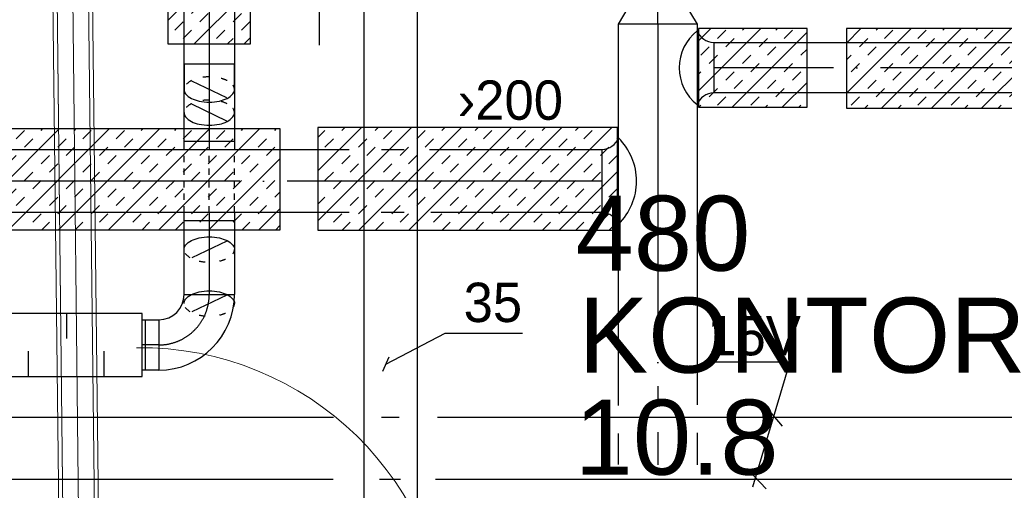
# Model space of a CAD drawing. Header units: millimetres. Extents: x 0 to 83130, y 0 to 53088.
# Tile 51 of 105: x 9531 to 12658, y 31260 to 32754. Entities that reach past the tile are written whole.
import ezdxf

# ---------------------------------------------------------------- set-up
doc = ezdxf.new("R2010")
doc.units = ezdxf.units.MM
doc.header["$LTSCALE"] = 50
doc.header["$MEASUREMENT"] = 0
doc.header["$PDMODE"] = 1
for name, pattern in [('2V-CENT', [23, 20, -1.5, 0, -1.5]), ('V-GOMD', [0.8, 0.4, -0.4]), ('V-V', [2, 1, 1])]:
    doc.linetypes.add(name, pattern=pattern)
doc.layers.get('0').update_dxf_attribs({"linetype": 'CONTINUOUS'})
for name, color, linetype in [('20604A200D001$0$832 Rominfo', 7, 'CONTINUOUS'), ('V006', 1, 'CONTINUOUS'), ('V060-', 3, 'CONTINUOUS'), ('V061-', 1, 'CONTINUOUS'), ('V100-', 6, 'CONTINUOUS'), ('V101-', 1, 'CONTINUOUS'), ('V110-', 6, 'CONTINUOUS'), ('V111-', 1, 'CONTINUOUS'), ('xref', 7, 'CONTINUOUS')]:
    doc.layers.add(name, color=color, linetype=linetype)
for name, color, linetype, lineweight in [('20604A200D001$0$A-AREA', 32, 'CONTINUOUS', 9), ('20604A200D001$0$A-DOOR', 31, 'CONTINUOUS', 13), ('20604A200D001$0$A-WALL', 7, 'CONTINUOUS', 13)]:
    doc.layers.add(name, color=color, linetype=linetype, lineweight=lineweight)
doc.styles.add('20604A200D001$0$Arial', font='arial.ttf', dxfattribs={"height": 238.125})
doc.styles.add('FISO', font='fiso')
doc.styles.add('ISO', font='ISO')
doc.styles.add('SIMPLEX', font='SIMPLEX')

# ---------------------------------------------------------------- blocks, each defined once
blk = doc.blocks.new('CBOJ90_PB', base_point=(86107, 31352))
at = {"color": 0, "linetype": 'ByBlock'}
blk.add_arc((86106, 31353), 1, 270, 360, dxfattribs=at)
blk = doc.blocks.new('KBOJ90_PB', base_point=(86107, 31352))
at = {"color": 0, "linetype": 'ByBlock'}
for p, q in [((86106.5, 31353), (86107.5, 31353)), ((86106, 31352.5), (86106, 31351.5))]:
    blk.add_line(p, q, dxfattribs=at)
for radius in [1.5, 0.5]:
    blk.add_arc((86106, 31353), radius, 270, 360, dxfattribs=at)
blk = doc.blocks.new('3BOJ90_PB', base_point=(86107, 31352))
for p in [(86107, 31353), (86106, 31352)]:
    blk.add_point(p)
at = {"color": 1, "linetype": '2V-CENT'}
blk.add_blockref('CBOJ90_PB', (86107, 31352), dxfattribs=at)
at = {"color": 0, "linetype": 'ByBlock'}
blk.add_blockref('KBOJ90_PB', (86107, 31352), dxfattribs=at)
at = {"style": 'ISO', "flags": 3}
blk.add_attdef('0', (86107, 31352), '', height=1, dxfattribs=at)
blk = doc.blocks.new('LD_P')
for p, q in [((-0.5, 0.5), (-0.5, -0.5)), ((0.5, 0.5), (-0.5, 0.5)), ((0.5, -0.5), (0.5, 0.5)), ((-0.5, -0.5), (0.5, -0.5))]:
    blk.add_line(p, q)
at = {"color": 1}
for p, q in [((-0.3, 0.5), (-0.3, 0.1)), ((0.1, 0.5), (0.1, 0.1)), ((-0.1, -0.5), (-0.1, -0.1)), ((0.3, -0.5), (0.3, -0.1))]:
    blk.add_line(p, q, dxfattribs=at)
blk = doc.blocks.new('C3A', base_point=(16246, 22590.5))
at = {"color": 0, "linetype": 'ByBlock'}
blk.add_line((16247, 22590.5), (16246, 22590.5), dxfattribs=at)
blk = doc.blocks.new('K3A', base_point=(16246, 22590.5))
at = {"color": 0, "linetype": 'ByBlock'}
for p, q in [((16246, 22591), (16247, 22591)), ((16247, 22591), (16247, 22590)), ((16247, 22590), (16246, 22590))]:
    blk.add_line(p, q, dxfattribs=at)
blk = doc.blocks.new('33A', base_point=(16246, 22590.5))
blk.add_point((16247, 22590.5))
at = {"color": 0, "linetype": 'ByBlock'}
blk.add_blockref('K3A', (16246, 22590.5), dxfattribs=at)
at = {"color": 1, "linetype": '2V-CENT'}
blk.add_blockref('C3A', (16246, 22590.5), dxfattribs=at)
at = {"style": 'SIMPLEX', "flags": 3}
blk.add_attdef('0', (16246, 22590.5), '', height=1, dxfattribs=at)
blk = doc.blocks.new('CCDIMF_250X160X75', base_point=(3095.5, 30301.1))
at = {"color": 0, "linetype": 'ByBlock'}
blk.add_line((3058, 30301.1), (3133, 30301.1), dxfattribs=at)
blk = doc.blocks.new('KCDIMF_250X160X75', base_point=(3095.5, 30301.1))
at = {"color": 0, "linetype": 'ByBlock'}
for p, q in [((3058, 30176.1), (3058, 30426.1)), ((3058, 30426.1), (3133, 30381.1)), ((3133, 30381.1), (3133, 30221.1)), ((3133, 30221.1), (3058, 30176.1))]:
    blk.add_line(p, q, dxfattribs=at)
blk = doc.blocks.new('3CDIMF_250X160X75', base_point=(3095.5, 30301.1))
for p in [(3058, 30301.1), (3133, 30301.1)]:
    blk.add_point(p)
at = {"color": 0, "linetype": 'ByBlock'}
blk.add_blockref('KCDIMF_250X160X75', (3095.5, 30301.1), dxfattribs=at)
at = {"color": 1, "linetype": '2V-CENT'}
blk.add_blockref('CCDIMF_250X160X75', (3095.5, 30301.1), dxfattribs=at)
at = {"style": 'SIMPLEX', "flags": 3}
blk.add_attdef('0', (3095.5, 30301.1), '', height=1, dxfattribs=at)
blk = doc.blocks.new('CBOJ30_N', base_point=(16234, 22603))
at = {"color": 0, "linetype": 'ByBlock'}
blk.add_line((16233.5, 22603), (16234, 22603), dxfattribs=at)
blk = doc.blocks.new('FLCG30', base_point=(8, 3))
at = {"color": 1, "linetype": 'V-GOMD'}
blk.add_line((7.833, 2.654), (8.167, 3.346), dxfattribs=at)
blk = doc.blocks.new('*X153')
at = {"color": 0}
for p, q in [((10001, 33706.8), (10239.7, 33945.4)), ((10001, 33865.9), (10080.6, 33945.4)), ((10001, 33918.9), (10023.2, 33941.1)), ((10102.8, 33914.6), (10129.3, 33941.1)), ((10182.3, 33941.1), (10186.7, 33945.4)), ((10129.3, 33888.1), (10155.8, 33914.6)), ((10235.4, 33888.1), (10261.9, 33914.6)), ((10049.8, 33861.6), (10076.3, 33888.1)), ((10001, 33812.9), (10023.2, 33835.1)), ((10076.3, 33835.1), (10102.8, 33861.6)), ((10182.3, 33835.1), (10208.9, 33861.6)), ((10208.9, 33808.5), (10235.4, 33835.1)), ((10261.9, 33861.6), (10264.4, 33864.1)), ((10001, 33547.7), (10264.4, 33811.1)), ((10023.2, 33782), (10049.8, 33808.5)), ((10129.3, 33782), (10155.8, 33808.5)), ((10155.8, 33755.5), (10182.3, 33782)), ((10076.3, 33729), (10102.8, 33755.5)), ((10261.9, 33755.5), (10264.4, 33758)), ((10102.8, 33702.5), (10129.3, 33729)), ((10208.9, 33702.5), (10235.4, 33729)), ((10023.2, 33676), (10049.8, 33702.5)), ((10235.4, 33676), (10261.9, 33702.5)), ((10001, 33388.6), (10264.4, 33652)), ((10049.8, 33649.4), (10076.3, 33676)), ((10155.8, 33649.4), (10182.3, 33676)), ((10182.3, 33622.9), (10208.9, 33649.4)), ((10001, 33600.7), (10023.2, 33622.9)), ((10102.8, 33596.4), (10129.3, 33622.9)), ((10129.3, 33569.9), (10155.8, 33596.4)), ((10235.4, 33569.9), (10261.9, 33596.4)), ((10049.8, 33543.4), (10076.3, 33569.9)), ((10076.3, 33516.9), (10102.8, 33543.4)), ((10182.3, 33516.9), (10208.9, 33543.4)), ((10261.9, 33543.4), (10264.4, 33545.9)), ((10001, 33494.7), (10023.2, 33516.9)), ((10001, 33229.5), (10264.4, 33492.9)), ((10023.2, 33463.8), (10049.8, 33490.3)), ((10129.3, 33463.8), (10155.8, 33490.3)), ((10208.9, 33490.3), (10235.4, 33516.9)), ((10155.8, 33437.3), (10182.3, 33463.8)), ((10076.3, 33410.8), (10102.8, 33437.3)), ((10261.9, 33437.3), (10264.4, 33439.8)), ((10102.8, 33384.3), (10129.3, 33410.8)), ((10208.9, 33384.3), (10235.4, 33410.8)), ((10023.2, 33357.8), (10049.8, 33384.3)), ((10235.4, 33357.8), (10261.9, 33384.3)), ((10001, 33070.4), (10264.4, 33333.8)), ((10049.8, 33331.2), (10076.3, 33357.8)), ((10155.8, 33331.2), (10182.3, 33357.8)), ((10001, 33282.5), (10023.2, 33304.7)), ((10102.8, 33278.2), (10129.3, 33304.7)), ((10182.3, 33304.7), (10208.9, 33331.2)), ((10129.3, 33251.7), (10155.8, 33278.2)), ((10235.4, 33251.7), (10261.9, 33278.2)), ((10049.8, 33225.2), (10076.3, 33251.7)), ((10076.3, 33198.7), (10102.8, 33225.2)), ((10182.3, 33198.7), (10208.9, 33225.2)), ((10261.9, 33225.2), (10264.4, 33227.7)), ((10001, 33176.5), (10023.2, 33198.7)), ((10208.9, 33172.1), (10235.4, 33198.7)), ((10001, 32911.3), (10264.4, 33174.7)), ((10023.2, 33145.6), (10049.8, 33172.1)), ((10129.3, 33145.6), (10155.8, 33172.1)), ((10155.8, 33119.1), (10182.3, 33145.6)), ((10076.3, 33092.6), (10102.8, 33119.1)), ((10261.9, 33119.1), (10264.4, 33121.6)), ((10102.8, 33066.1), (10129.3, 33092.6)), ((10208.9, 33066.1), (10235.4, 33092.6)), ((10023.2, 33039.6), (10049.8, 33066.1)), ((10235.4, 33039.6), (10261.9, 33066.1)), ((10049.8, 33013), (10076.3, 33039.6)), ((10155.8, 33013), (10182.3, 33039.6)), ((10001, 32752.2), (10264.4, 33015.6)), ((10182.3, 32986.5), (10208.9, 33013)), ((10001, 32964.3), (10023.2, 32986.5)), ((10102.8, 32960), (10129.3, 32986.5)), ((10129.3, 32933.5), (10155.8, 32960)), ((10235.4, 32933.5), (10261.9, 32960)), ((10049.8, 32907), (10076.3, 32933.5)), ((10076.3, 32880.5), (10102.8, 32907)), ((10182.3, 32880.5), (10208.9, 32907)), ((10261.9, 32907), (10264.4, 32909.5)), ((10001, 32858.3), (10023.2, 32880.5)), ((10208.9, 32853.9), (10235.4, 32880.5)), ((10023.2, 32827.4), (10049.8, 32853.9)), ((10085.2, 32677.3), (10264.4, 32856.5)), ((10129.3, 32827.4), (10155.8, 32853.9)), ((10155.8, 32800.9), (10182.3, 32827.4)), ((10261.9, 32800.9), (10264.4, 32803.4)), ((10076.3, 32774.4), (10102.8, 32800.9)), ((10102.8, 32747.9), (10129.3, 32774.4)), ((10208.9, 32747.9), (10235.4, 32774.4)), ((10023.2, 32721.4), (10049.8, 32747.9)), ((10235.4, 32721.4), (10261.9, 32747.9)), ((10049.8, 32694.8), (10076.3, 32721.4)), ((10155.8, 32694.8), (10182.3, 32721.4)), ((10191.3, 32677.3), (10208.9, 32694.8)), ((10244.3, 32677.3), (10264.4, 32697.4))]:
    blk.add_line(p, q, dxfattribs=at)
blk = doc.blocks.new('*X154')
at = {"color": 0}
for p, q in [((11686.5, 32528.4), (11884.6, 32726.6)), ((11686.5, 32687.5), (11725.5, 32726.6)), ((11746.8, 32694.8), (11773.3, 32721.4)), ((11793.5, 32476.3), (12031.5, 32714.4)), ((11826.4, 32721.4), (11831.6, 32726.6)), ((11932.4, 32721.4), (11937.6, 32726.6)), ((11958.9, 32694.8), (11985.5, 32721.4)), ((12156.7, 32521.3), (12361.9, 32726.6)), ((12156.7, 32680.4), (12202.8, 32726.6)), ((12250.6, 32721.4), (12255.8, 32726.6)), ((12267.7, 32473.3), (12521, 32726.6)), ((12277.1, 32694.8), (12303.7, 32721.4)), ((12383.2, 32694.8), (12409.7, 32721.4)), ((12426.8, 32473.3), (12680.1, 32726.6)), ((12462.8, 32721.4), (12468, 32726.6)), ((12568.8, 32721.4), (12574, 32726.6)), ((12585.9, 32473.3), (12839.2, 32726.6)), ((12595.3, 32694.8), (12621.9, 32721.4)), ((12701.4, 32694.8), (12727.9, 32721.4)), ((12745, 32473.3), (12998.3, 32726.6)), ((12781, 32721.4), (12786.2, 32726.6)), ((12887, 32721.4), (12892.2, 32726.6)), ((12904.1, 32473.3), (13157.4, 32726.6)), ((12913.5, 32694.8), (12940.1, 32721.4)), ((13019.6, 32694.8), (13046.1, 32721.4)), ((13099.2, 32721.4), (13104.4, 32726.6)), ((13205.2, 32721.4), (13210.4, 32726.6)), ((13231.7, 32694.8), (13252.8, 32715.9)), ((11773.3, 32668.3), (11799.8, 32694.8)), ((11879.4, 32668.3), (11905.9, 32694.8)), ((12197.6, 32668.3), (12224.1, 32694.8)), ((12409.7, 32668.3), (12436.2, 32694.8)), ((12515.8, 32668.3), (12542.3, 32694.8)), ((12727.9, 32668.3), (12754.4, 32694.8)), ((12834, 32668.3), (12860.5, 32694.8)), ((13046.1, 32668.3), (13072.6, 32694.8)), ((13152.2, 32668.3), (13178.7, 32694.8)), ((11693.8, 32641.8), (11720.3, 32668.3)), ((11905.9, 32641.8), (11932.4, 32668.3)), ((12012, 32641.8), (12031.5, 32661.3)), ((12224.1, 32641.8), (12250.6, 32668.3)), ((12330.2, 32641.8), (12356.7, 32668.3)), ((12542.3, 32641.8), (12568.8, 32668.3)), ((12648.4, 32641.8), (12674.9, 32668.3)), ((12860.5, 32641.8), (12887, 32668.3)), ((12966.6, 32641.8), (12993.1, 32668.3)), ((13063.2, 32473.3), (13252.8, 32662.9)), ((13178.7, 32641.8), (13205.2, 32668.3)), ((11720.3, 32615.3), (11746.8, 32641.8)), ((11826.4, 32615.3), (11852.9, 32641.8)), ((11852.9, 32588.8), (11879.4, 32615.3)), ((11958.9, 32588.8), (11985.5, 32615.3)), ((12156.7, 32627.4), (12171.1, 32641.8)), ((12171.1, 32588.8), (12197.6, 32615.3)), ((12277.1, 32588.8), (12303.7, 32615.3)), ((12356.7, 32615.3), (12383.2, 32641.8)), ((12462.8, 32615.3), (12489.3, 32641.8)), ((12489.3, 32588.8), (12515.8, 32615.3)), ((12595.3, 32588.8), (12621.9, 32615.3)), ((12674.9, 32615.3), (12701.4, 32641.8)), ((12781, 32615.3), (12807.5, 32641.8)), ((12807.5, 32588.8), (12834, 32615.3)), ((12913.5, 32588.8), (12940.1, 32615.3)), ((12993.1, 32615.3), (13019.6, 32641.8)), ((13099.2, 32615.3), (13125.7, 32641.8)), ((13125.7, 32588.8), (13152.2, 32615.3)), ((11686.5, 32581.5), (11693.8, 32588.8)), ((11773.3, 32562.3), (11799.8, 32588.8)), ((11985.5, 32562.3), (12012, 32588.8)), ((12303.7, 32562.3), (12330.2, 32588.8)), ((12409.7, 32562.3), (12436.2, 32588.8)), ((12621.9, 32562.3), (12648.4, 32588.8)), ((12727.9, 32562.3), (12754.4, 32588.8)), ((12940.1, 32562.3), (12966.6, 32588.8)), ((13046.1, 32562.3), (13072.6, 32588.8)), ((13231.7, 32588.8), (13252.8, 32609.8)), ((11799.8, 32535.8), (11826.4, 32562.3)), ((11905.9, 32535.8), (11932.4, 32562.3)), ((11952.6, 32476.3), (12031.5, 32555.3)), ((12224.1, 32535.8), (12250.6, 32562.3)), ((12436.2, 32535.8), (12462.8, 32562.3)), ((12542.3, 32535.8), (12568.8, 32562.3)), ((12754.4, 32535.8), (12781, 32562.3)), ((12860.5, 32535.8), (12887, 32562.3)), ((13072.6, 32535.8), (13099.2, 32562.3)), ((13178.7, 32535.8), (13205.2, 32562.3)), ((11720.3, 32509.2), (11746.8, 32535.8)), ((11932.4, 32509.2), (11958.9, 32535.8)), ((12250.6, 32509.2), (12277.1, 32535.8)), ((12356.7, 32509.2), (12383.2, 32535.8)), ((12568.8, 32509.2), (12595.3, 32535.8)), ((12674.9, 32509.2), (12701.4, 32535.8)), ((12887, 32509.2), (12913.5, 32535.8)), ((12993.1, 32509.2), (13019.6, 32535.8)), ((13205.2, 32509.2), (13231.7, 32535.8)), ((11746.8, 32482.7), (11773.3, 32509.2)), ((11852.9, 32482.7), (11879.4, 32509.2)), ((12171.1, 32482.7), (12197.6, 32509.2)), ((12383.2, 32482.7), (12409.7, 32509.2)), ((12489.3, 32482.7), (12515.8, 32509.2)), ((12701.4, 32482.7), (12727.9, 32509.2)), ((12807.5, 32482.7), (12834, 32509.2)), ((13019.6, 32482.7), (13046.1, 32509.2)), ((13125.7, 32482.7), (13152.2, 32509.2)), ((13222.3, 32473.3), (13252.8, 32503.8)), ((11687.4, 32476.3), (11693.8, 32482.7)), ((11899.5, 32476.3), (11905.9, 32482.7)), ((12005.6, 32476.3), (12012, 32482.7)), ((12214.7, 32473.3), (12224.1, 32482.7)), ((12320.8, 32473.3), (12330.2, 32482.7)), ((12532.9, 32473.3), (12542.3, 32482.7)), ((12638.9, 32473.3), (12648.4, 32482.7)), ((12851.1, 32473.3), (12860.5, 32482.7)), ((12957.1, 32473.3), (12966.6, 32482.7)), ((13169.3, 32473.3), (13178.7, 32482.7))]:
    blk.add_line(p, q, dxfattribs=at)
blk = doc.blocks.new('*X155')
at = {"color": 0}
for p, q in [((10478, 32115.4), (10775.2, 32412.7)), ((10478, 32274.5), (10616.1, 32412.7)), ((10478, 32380.6), (10500.5, 32403.2)), ((10553.6, 32403.2), (10563.1, 32412.7)), ((10608, 32086.4), (10934.3, 32412.7)), ((10659.6, 32403.2), (10669.1, 32412.7)), ((10686.2, 32376.7), (10712.7, 32403.2)), ((10767.1, 32086.4), (11093.4, 32412.7)), ((10792.2, 32376.7), (10818.7, 32403.2)), ((10871.8, 32403.2), (10881.3, 32412.7)), ((10926.2, 32086.4), (11252.5, 32412.7)), ((10977.8, 32403.2), (10987.3, 32412.7)), ((11004.3, 32376.7), (11030.9, 32403.2)), ((11085.3, 32086.4), (11411.6, 32412.7)), ((11110.4, 32376.7), (11136.9, 32403.2)), ((11190, 32403.2), (11199.5, 32412.7)), ((11296, 32403.2), (11305.5, 32412.7)), ((11322.5, 32376.7), (11349.1, 32403.2)), ((10500.5, 32350.1), (10527.1, 32376.7)), ((10606.6, 32350.1), (10633.1, 32376.7)), ((10818.7, 32350.1), (10845.3, 32376.7)), ((10924.8, 32350.1), (10951.3, 32376.7)), ((11136.9, 32350.1), (11163.4, 32376.7)), ((11243, 32350.1), (11269.5, 32376.7)), ((11428.6, 32376.7), (11430, 32378.1)), ((10633.1, 32323.6), (10659.6, 32350.1)), ((10739.2, 32323.6), (10765.7, 32350.1)), ((10951.3, 32323.6), (10977.8, 32350.1)), ((11057.4, 32323.6), (11083.9, 32350.1)), ((11269.5, 32323.6), (11296, 32350.1)), ((11375.6, 32323.6), (11402.1, 32350.1)), ((10553.6, 32297.1), (10580.1, 32323.6)), ((10765.7, 32297.1), (10792.2, 32323.6)), ((10871.8, 32297.1), (10898.3, 32323.6)), ((11083.9, 32297.1), (11110.4, 32323.6)), ((11190, 32297.1), (11216.5, 32323.6)), ((11402.1, 32297.1), (11428.6, 32323.6)), ((10500.5, 32244.1), (10527.1, 32270.6)), ((10580.1, 32270.6), (10606.6, 32297.1)), ((10686.2, 32270.6), (10712.7, 32297.1)), ((10712.7, 32244.1), (10739.2, 32270.6)), ((10818.7, 32244.1), (10845.3, 32270.6)), ((10898.3, 32270.6), (10924.8, 32297.1)), ((11004.3, 32270.6), (11030.9, 32297.1)), ((11030.9, 32244.1), (11057.4, 32270.6)), ((11136.9, 32244.1), (11163.4, 32270.6)), ((11216.5, 32270.6), (11243, 32297.1)), ((11244.4, 32086.4), (11430, 32272)), ((11322.5, 32270.6), (11349.1, 32297.1)), ((11349.1, 32244.1), (11375.6, 32270.6)), ((10527.1, 32217.6), (10553.6, 32244.1)), ((10633.1, 32217.6), (10659.6, 32244.1)), ((10845.3, 32217.6), (10871.8, 32244.1)), ((10951.3, 32217.6), (10977.8, 32244.1)), ((11163.4, 32217.6), (11190, 32244.1)), ((11269.5, 32217.6), (11296, 32244.1)), ((10659.6, 32191), (10686.2, 32217.6)), ((10765.7, 32191), (10792.2, 32217.6)), ((10977.8, 32191), (11004.3, 32217.6)), ((11083.9, 32191), (11110.4, 32217.6)), ((11296, 32191), (11322.5, 32217.6)), ((11402.1, 32191), (11428.6, 32217.6)), ((10478, 32168.5), (10500.5, 32191)), ((10580.1, 32164.5), (10606.6, 32191)), ((10792.2, 32164.5), (10818.7, 32191)), ((10898.3, 32164.5), (10924.8, 32191)), ((11110.4, 32164.5), (11136.9, 32191)), ((11216.5, 32164.5), (11243, 32191)), ((10606.6, 32138), (10633.1, 32164.5)), ((10712.7, 32138), (10739.2, 32164.5)), ((10924.8, 32138), (10951.3, 32164.5)), ((11030.9, 32138), (11057.4, 32164.5)), ((11243, 32138), (11269.5, 32164.5)), ((11349.1, 32138), (11375.6, 32164.5)), ((11428.6, 32164.5), (11430, 32165.9)), ((10527.1, 32111.5), (10553.6, 32138)), ((10739.2, 32111.5), (10765.7, 32138)), ((10845.3, 32111.5), (10871.8, 32138)), ((11057.4, 32111.5), (11083.9, 32138)), ((11163.4, 32111.5), (11190, 32138)), ((11375.6, 32111.5), (11402.1, 32138)), ((10555, 32086.4), (10580.1, 32111.5)), ((10661.1, 32086.4), (10686.2, 32111.5)), ((10873.2, 32086.4), (10898.3, 32111.5)), ((10979.3, 32086.4), (11004.3, 32111.5)), ((11191.4, 32086.4), (11216.5, 32111.5)), ((11297.5, 32086.4), (11322.5, 32111.5)), ((11403.5, 32086.4), (11430, 32112.9))]:
    blk.add_line(p, q, dxfattribs=at)
blk = doc.blocks.new('*X156')
at = {"color": 0}
for p, q in [((9452.1, 32203.3), (9657.6, 32408.8)), ((9452.1, 32362.4), (9498.5, 32408.8)), ((9494.3, 32086.4), (9816.7, 32408.8)), ((9519.4, 32376.7), (9545.9, 32403.2)), ((9599, 32403.2), (9604.6, 32408.8)), ((9653.4, 32086.4), (9975.8, 32408.8)), ((9705, 32403.2), (9710.6, 32408.8)), ((9731.6, 32376.7), (9758.1, 32403.2)), ((9812.5, 32086.4), (10134.9, 32408.8)), ((9837.6, 32376.7), (9864.1, 32403.2)), ((9917.2, 32403.2), (9922.8, 32408.8)), ((9971.6, 32086.4), (10294, 32408.8)), ((10023.2, 32403.2), (10028.8, 32408.8)), ((10049.8, 32376.7), (10076.3, 32403.2)), ((10155.8, 32376.7), (10182.3, 32403.2)), ((10235.4, 32403.2), (10241, 32408.8)), ((10341.4, 32403.2), (10347, 32408.8)), ((9545.9, 32350.1), (9572.5, 32376.7)), ((9652, 32350.1), (9678.5, 32376.7)), ((9864.1, 32350.1), (9890.7, 32376.7)), ((9970.2, 32350.1), (9996.7, 32376.7)), ((10182.3, 32350.1), (10208.9, 32376.7)), ((10288.4, 32350.1), (10314.9, 32376.7)), ((9466.4, 32323.6), (9492.9, 32350.1)), ((9678.5, 32323.6), (9705, 32350.1)), ((9784.6, 32323.6), (9811.1, 32350.1)), ((9996.7, 32323.6), (10023.2, 32350.1)), ((10102.8, 32323.6), (10129.3, 32350.1)), ((10314.9, 32323.6), (10341.4, 32350.1)), ((9492.9, 32297.1), (9519.4, 32323.6)), ((9599, 32297.1), (9625.5, 32323.6)), ((9811.1, 32297.1), (9837.6, 32323.6)), ((9917.2, 32297.1), (9943.7, 32323.6)), ((10129.3, 32297.1), (10155.8, 32323.6)), ((10130.7, 32086.4), (10357.5, 32313.2)), ((10235.4, 32297.1), (10261.9, 32323.6)), ((9452.1, 32256.3), (9466.4, 32270.6)), ((9545.9, 32244.1), (9572.5, 32270.6)), ((9625.5, 32270.6), (9652, 32297.1)), ((9731.6, 32270.6), (9758.1, 32297.1)), ((9758.1, 32244.1), (9784.6, 32270.6)), ((9864.1, 32244.1), (9890.7, 32270.6)), ((9943.7, 32270.6), (9970.2, 32297.1)), ((10049.8, 32270.6), (10076.3, 32297.1)), ((10076.3, 32244.1), (10102.8, 32270.6)), ((10182.3, 32244.1), (10208.9, 32270.6)), ((10261.9, 32270.6), (10288.4, 32297.1)), ((9572.5, 32217.6), (9599, 32244.1)), ((9678.5, 32217.6), (9705, 32244.1)), ((9890.7, 32217.6), (9917.2, 32244.1)), ((9996.7, 32217.6), (10023.2, 32244.1)), ((10208.9, 32217.6), (10235.4, 32244.1)), ((10314.9, 32217.6), (10341.4, 32244.1)), ((9492.9, 32191), (9519.4, 32217.6)), ((9705, 32191), (9731.6, 32217.6)), ((9811.1, 32191), (9837.6, 32217.6)), ((10023.2, 32191), (10049.8, 32217.6)), ((10129.3, 32191), (10155.8, 32217.6)), ((10341.4, 32191), (10357.5, 32207.1)), ((9519.4, 32164.5), (9545.9, 32191)), ((9625.5, 32164.5), (9652, 32191)), ((9837.6, 32164.5), (9864.1, 32191)), ((9943.7, 32164.5), (9970.2, 32191)), ((10155.8, 32164.5), (10182.3, 32191)), ((10261.9, 32164.5), (10288.4, 32191)), ((9452.1, 32150.2), (9466.4, 32164.5)), ((9652, 32138), (9678.5, 32164.5)), ((9758.1, 32138), (9784.6, 32164.5)), ((9970.2, 32138), (9996.7, 32164.5)), ((10076.3, 32138), (10102.8, 32164.5)), ((10288.4, 32138), (10314.9, 32164.5)), ((10289.8, 32086.4), (10357.5, 32154.1)), ((9466.4, 32111.5), (9492.9, 32138)), ((9572.5, 32111.5), (9599, 32138)), ((9784.6, 32111.5), (9811.1, 32138)), ((9890.7, 32111.5), (9917.2, 32138)), ((10102.8, 32111.5), (10129.3, 32138)), ((10208.9, 32111.5), (10235.4, 32138)), ((9600.4, 32086.4), (9625.5, 32111.5)), ((9706.5, 32086.4), (9731.6, 32111.5)), ((9918.6, 32086.4), (9943.7, 32111.5)), ((10024.7, 32086.4), (10049.8, 32111.5)), ((10236.8, 32086.4), (10261.9, 32111.5)), ((10342.9, 32086.4), (10357.5, 32101))]:
    blk.add_line(p, q, dxfattribs=at)
blk = doc.blocks.new('20604A200D001$0$IV01_35dB 929916 - IV01_35dB 2-338046-P04')
at = {"layer": '20604A200D001$0$A-WALL'}
blk.add_line((25083.3, 38126.9), (25252.9, 23062.6), dxfattribs=at)
blk = doc.blocks.new('20604A200D001$0$IV01_35dB 929916 - IV01_35dB-338039-P04')
at = {"layer": '20604A200D001$0$A-WALL'}
for p, q in [((25190.6, 23005.3), (25018.4, 38295.7)), ((25018.4, 38295.7), (25190.6, 23005.3)), ((25018.4, 38295.7), (25190.6, 23005.3)), ((25203.4, 23018.5), (25031.4, 38295.8)), ((25031.4, 38295.8), (25203.4, 23018.5)), ((25031.4, 38295.8), (25203.4, 23018.5)), ((25031.4, 38295.8), (25203.6, 23005.5)), ((25031.4, 38295.8), (25203.6, 23005.5)), ((25031.4, 38295.8), (25203.6, 23005.5)), ((25131.4, 38297), (25244.1, 28284.1)), ((25131.4, 38297), (25303.4, 23019.6)), ((25131.4, 38297), (25244.1, 28284.1)), ((25244.1, 28284.1), (25217.6, 30637.7)), ((25217.6, 30637.7), (25244.1, 28284.1)), ((25217.6, 30637.7), (25244.1, 28284.1)), ((25257.1, 28284.2), (25230.6, 30637.9))]:
    blk.add_line(p, q, dxfattribs=at)
blk = doc.blocks.new('20604A200D001$0$IV01_35dB 929916 - IV01_35dB 929916-338043-P04')
for name in ['20604A200D001$0$IV01_35dB 929916 - IV01_35dB-338039-P04', '20604A200D001$0$IV01_35dB 929916 - IV01_35dB 2-338046-P04']:
    blk.add_blockref(name, (0, 0))
blk = doc.blocks.new('20604A200D001$0$DOOR 182 - DOOR 182-410062-P04')
at = {"layer": '20604A200D001$0$A-DOOR'}
blk.add_line((25382.8, 28398.7), (26366.8, 28409.7), dxfattribs=at)
blk.add_arc((25382.8, 28398.7), 984, 0.6452, 90.6452, dxfattribs=at)
blk = doc.blocks.new('20604A200D001')
at = {"layer": '20604A200D001$0$A-AREA'}
blk.add_line((24941.1, 45152.5), (25190.7, 22992.3), dxfattribs=at)
at = {"layer": '20604A200D001$0$A-DOOR'}
blk.add_blockref('20604A200D001$0$DOOR 182 - DOOR 182-410062-P04', (0, 0), dxfattribs=at)
at = {"layer": '20604A200D001$0$A-WALL'}
blk.add_blockref('20604A200D001$0$IV01_35dB 929916 - IV01_35dB 929916-338043-P04', (0, 0), dxfattribs=at)
at = {"layer": '20604A200D001$0$832 Rominfo', "color": 7, "style": '20604A200D001$0$Arial'}
for s, p in [('480', (26765.9, 29627)), ('KONTOR', (26774.7, 29303.2)), ('10.8', (26763, 28979.4))]:
    blk.add_text(s, height=238.12, dxfattribs=at).set_placement(p)

msp = doc.modelspace()

# ---------------------------------------------------------------- linework, layer by layer
at = {"layer": 'V006'}
msp.add_line((10482.83, 32673.58), (10482.17, 35473.58), dxfattribs=at)
at = {"layer": 'V060-', "linetype": 'Continuous'}
for p, q in [((10053, 32342.16), (10053, 32989.85)), ((10213, 32989.85), (10213, 32342.16)), ((11432.44, 31529.82, 91), (11432.44, 32740.87, 91)), ((11682.44, 32740.87, 91), (11682.44, 31531.49, 91)), ((11735, 32681.94, 91), (13265.08, 32681.94, 91)), ((13265.08, 32521.94, 91), (11735, 32521.94, 91)), ((8857.98, 32342.16), (10576.91, 32342.16)), ((10680.44, 32342.16), (10751.69, 32342.16)), ((10832.36, 32342.16), (11380.32, 32342.16)), ((10576.91, 32142.16), (8857.98, 32142.16)), ((10053, 31882), (10053, 32142.16)), ((10213, 32142.16), (10213, 31882)), ((10751.69, 32142.16), (10679.09, 32142.16)), ((11380.32, 32142.16), (10836.4, 32142.16)), ((9929.52, 31802.14), (9973.57, 31802.14)), ((9973.57, 31642.14), (9929.52, 31642.14)), ((11432.44, 31342.63, 91), (11432.44, 31441.24, 91)), ((11682.44, 31442.91, 91), (11682.44, 31340.96, 91))]:
    msp.add_line(p, q, dxfattribs=at)
at = {"layer": 'V060-', "color": 1, "linetype": '2V-CENT'}
for p, q in [((10133, 32989.85), (10133, 32342.16)), ((11557.44, 32740.87, 91), (11557.44, 31538.17, 91)), ((13265.08, 32601.94, 91), (11735, 32601.94, 91)), ((11380.32, 32242.16), (8857.98, 32242.16)), ((10133, 32142.16), (10133, 31882)), ((9973.57, 31722.14), (9929.52, 31722.14)), ((11557.44, 31444.58, 91), (11557.44, 31340.96, 91))]:
    msp.add_line(p, q, dxfattribs=at)
at = {"layer": 'V060-'}
for p, q in [((11735, 32681.94, 91), (11735, 32521.94, 91)), ((11380.32, 32142.16), (11380.32, 32342.16))]:
    msp.add_line(p, q, dxfattribs=at)
at = {"layer": 'V060-', "linetype": 'ByBlock'}
for p, q in [((10213, 32612.87), (10053, 32612.87)), ((10053, 32612.87), (10053, 32532.87)), ((10213, 32532.87), (10213, 32612.87)), ((10213, 32368.12), (10053, 32368.12)), ((10213, 32116.19), (10053, 32116.19))]:
    msp.add_line(p, q, dxfattribs=at)
at = {"layer": 'V060-', "color": 1, "linetype": 'V-GOMD'}
for p, q in [((10053, 32142.16), (10053, 32342.16)), ((10133, 32142.16), (10133, 32342.16)), ((10213, 32142.16), (10213, 32342.16))]:
    msp.add_line(p, q, dxfattribs=at)
at = {"layer": 'V060-', "color": 1}
for points in [[(10264.4, 33945.45), (10001.03, 33945.45), (10001.03, 32677.3), (10264.4, 32677.3)], [(11686.47, 32476.35), (12031.48, 32476.35), (12031.48, 32726.58), (11686.47, 32726.58)], [(12156.66, 32473.3), (13252.77, 32473.3), (13252.77, 32726.58), (12156.66, 32726.58)], [(10357.51, 32086.4), (9452.09, 32086.4), (9452.09, 32408.77), (10357.51, 32408.77)], [(10477.98, 32086.4), (11430.03, 32086.4), (11430.03, 32412.66), (10477.98, 32412.66)]]:
    msp.add_lwpolyline(points, close=True, dxfattribs=at)
at = {"layer": 'V060-', "linetype": 'ByBlock'}
for points in [[(10053, 32532.87, 0.1747045), (10057.88, 32519.32, 0.1042029), (10076.43, 32504.59, 0.0649481), (10100.65, 32496.19, 0.0510993), (10133, 32492.87, 0.0510993), (10165.35, 32496.19, 0.0649481), (10189.57, 32504.59, 0.1042029), (10208.12, 32519.32, 0.1747045), (10213, 32532.87, 0.1747045)], [(10053, 32459.45, 0.1747045), (10057.88, 32445.9, 0.1042029), (10076.43, 32431.16, 0.0649481), (10100.65, 32422.76, 0.0510993), (10133, 32419.45, 0.0510993), (10165.35, 32422.76, 0.0649481), (10189.57, 32431.16, 0.1042029), (10208.12, 32445.9, 0.1747045), (10213, 32459.45, 0.1747045)], [(10053, 32024.86, -0.1747045), (10057.88, 32038.41, -0.1042029), (10076.43, 32053.15, -0.0649481), (10100.65, 32061.55, -0.0510993), (10133, 32064.86, -0.0510993), (10165.35, 32061.55, -0.0649481), (10189.57, 32053.15, -0.1042029), (10208.12, 32038.41, -0.1747045), (10213, 32024.86, -0.1747045)], [(10053, 31853.54, -0.1747045), (10057.88, 31867.09, -0.1042029), (10076.43, 31881.82, -0.0649481), (10100.65, 31890.22, -0.0510993), (10133, 31893.54, -0.0510993), (10165.35, 31890.22, -0.0649481), (10189.57, 31881.82, -0.1042029), (10208.12, 31867.09, -0.1747045), (10213, 31853.54, -0.1747045)]]:
    msp.add_lwpolyline(points, format="xyb", dxfattribs=at)
at = {"layer": 'V060-'}
for centre, radius, start, end in [((11773.79, 32601.94, 91), 148.44, 128.05462, 231.94538), ((11737.6, 32741.75, 91), 59.87, 202.51866, 267.51013), ((11737.6, 32462.13, 91), 59.87, 92.48987, 157.48134), ((11377.72, 32401.96), 59.87, 272.48987, 337.48134), ((11296.95, 32242.16), 193, 314.82875, 405.17125), ((11377.72, 32082.35), 59.87, 22.51866, 87.51013)]:
    msp.add_arc(centre, radius, start, end, dxfattribs=at)
at = {"layer": 'V060-', "linetype": 'V-GOMD'}
for centre, radius, start, end in [((10103.59, 32506.84), 60.73, 116.56505, 140.36073), ((10133, 32413.34), 159.54, 90, 101.70092), ((10145.26, 32472.55), 99.07, 63.43495, 78.29908), ((10191.76, 32532.87), 21.24, 0, 39.63927), ((10133, 32339.91), 159.54, 90, 101.70092), ((10145.26, 32399.12), 99.07, 63.43495, 78.29908), ((10103.59, 32433.42), 60.73, 116.56505, 140.36073), ((10191.76, 32459.45), 21.24, 0, 39.63927), ((10191.76, 32024.86), 21.24, 320.36073, 360), ((10103.59, 32050.89), 60.73, 219.63927, 243.43495), ((10133, 32144.4), 159.54, 258.29908, 270), ((10145.26, 32085.19), 99.07, 281.70092, 296.56505), ((10103.59, 31879.57), 60.73, 219.63927, 243.43495), ((10191.76, 31853.54), 21.24, 320.36073, 360), ((10133, 31973.07), 159.54, 258.29908, 270), ((10145.26, 31913.86), 99.07, 281.70092, 296.56505)]:
    msp.add_arc(centre, radius, start, end, dxfattribs=at)
at = {"layer": 'V100-', "linetype": 'V-V'}
for p, q in [((5589.27, 31492.88), (10527.25, 31492.88)), ((10680.47, 31492.88), (10735.98, 31492.88)), ((10858.11, 31492.88), (13049.13, 31492.88)), ((5786.04, 31296.1), (10526.7, 31296.1)), ((10673.81, 31296.1), (10740.42, 31296.1)), ((10851.45, 31296.1), (12873.63, 31296.1))]:
    msp.add_line(p, q, dxfattribs=at)
at = {"layer": 'V101-'}
for p, q in [((11713.44, 31668.33), (11976.96, 31668.33)), ((11976.96, 31668.33), (11858.65, 31270.57)), ((11904.36, 31520.51), (11952.76, 31464.07)), ((11845.2, 31324.32), (11901.67, 31265.19))]:
    msp.add_line(p, q, dxfattribs=at)
at = {"layer": 'V110-', "linetype": 'V-V'}
for p, q in [((10624.82, 22874.71), (10624.82, 46058.79)), ((10794.13, 23044.01), (10794.13, 45889.49))]:
    msp.add_line(p, q, dxfattribs=at)
at = {"layer": 'V111-'}
for p, q in [((10694.1, 31661.15), (10881.77, 31759.24)), ((10881.77, 31759.24), (11128.1, 31759.24)), ((10684, 31638.28), (10704.2, 31684.02))]:
    msp.add_line(p, q, dxfattribs=at)

# ---------------------------------------------------------------- block references
at = {"layer": 'V060-', "color": 1}
for name in ['*X153', '*X154', '*X156', '*X155']:
    msp.add_blockref(name, (0, 0), dxfattribs=at)
at = {"layer": 'V060-', "linetype": 'Continuous', "rotation": 90}
msp.add_blockref('3CDIMF_250X160X75', (11557.44, 32777.39, 91), dxfattribs=at)
at = {"layer": 'V060-', "color": 1, "linetype": '2V-CENT', "xscale": 160, "yscale": 160, "zscale": 160, "rotation": 270}
msp.add_blockref('CBOJ30_N', (10133, 32532.87), dxfattribs=at)
at = {"layer": 'V060-'}
for name, p, xscale, yscale, zscale, rotation in [('FLCG30', (10133, 32532.87), 160, 160, 160, 90), ('FLCG30', (10133, 32459.45), 160, 160, 160, 90), ('FLCG30', (10133, 32024.86), -160, 160, 160, 90), ('FLCG30', (10133, 31853.54), -160, 160, 160, 90), ('LD_P', (9619.52, 31722.14), 600, 200, 600, 180)]:
    msp.add_blockref(name, p, dxfattribs=dict(at, xscale=xscale, yscale=yscale, zscale=zscale, rotation=rotation))
at = {"layer": 'V060-', "linetype": 'Continuous', "yscale": 160}
for name, p, xscale, zscale in [('3BOJ90_PB', (10133, 31722), 160, 160), ('33A', (9919.52, 31722.14), 10, 10)]:
    msp.add_blockref(name, p, dxfattribs=dict(at, xscale=xscale, zscale=zscale))
at = {"layer": 'xref'}
msp.add_blockref('20604A200D001', (-15469.5, 2330.58), dxfattribs=at)

# ---------------------------------------------------------------- texts
at = {"layer": 'V061-', "color": 1, "style": 'FISO'}
msp.add_text('›200', height=125, dxfattribs=at).set_placement((10921.95, 32436.62))
at = {"layer": 'V101-', "color": 1, "style": 'FISO'}
msp.add_text('15V', height=125, dxfattribs=at).set_placement((11714.49, 31688.77))
at = {"layer": 'V111-', "color": 1, "style": 'FISO'}
msp.add_text('35', height=125, dxfattribs=at).set_placement((10940.76, 31794.54))

doc.saveas('drawing.dxf')
